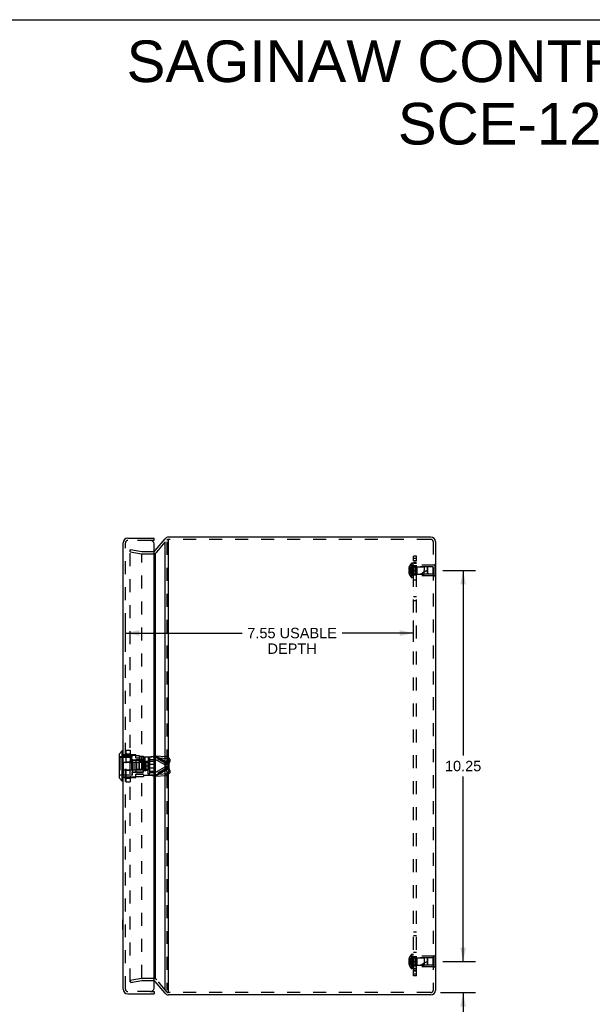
# Model space of a CAD drawing. Header units: inches. Extents: x 0 to 61.8, y 0 to 40.
# Tile 7 of 8: x 30.9 to 45.9, y 14.2 to 40. Entities that reach past the tile are written whole.
import ezdxf

# ---------------------------------------------------------------- set-up
doc = ezdxf.new("R2010")
doc.units = ezdxf.units.IN
doc.header["$LTSCALE"] = 3.4
doc.header["$MEASUREMENT"] = 0
doc.linetypes.add('HIDDEN', pattern=[0.2, 0.1, -0.1])
doc.layers.get('0').update_dxf_attribs({"linetype": 'CONTINUOUS'})
for name, color, linetype in [('DEFAULT_2', 8, 'HIDDEN'), ('DIMENSIONS', 7, 'CONTINUOUS'), ('DOOR_ASSEMBLY', 7, 'CONTINUOUS'), ('SUBPANEL', 7, 'CONTINUOUS')]:
    doc.layers.add(name, color=color, linetype=linetype)
doc.styles.get("Standard").update_dxf_attribs({"font": 'arial.ttf'})
doc.dimstyles.new('DIMSTYLE_1', dxfattribs={"dimtxt": 0.272727, "dimasz": 0.363636, "dimexe": 0.09, "dimexo": 0.07, "dimgap": 0.0375, "dimtad": 0, "dimtih": 1, "dimtoh": 1, "dimzin": 4, "dimdsep": 46, "dimtxsty": 'Standard', "dimblk": '_FILLED', "dimblk1": '_FILLED', "dimblk2": '_FILLED', "dimcen": 0.09, "dimadec": 3, "dimazin": 1, "dimtfac": 1, "dimtdec": 3, "dimtofl": 0, "dimtmove": 0, "dimatfit": 3, "dimldrblk": '_FILLED', "dimfxl": 0, "dimtolj": 1, "dimtzin": 4, "dimarcsym": 0})

# ---------------------------------------------------------------- blocks, each defined once
blk = doc.blocks.new('_FILLED')
at = {"color": 0, "linetype": 'ByBlock'}
blk.add_solid([(0, 0), (-1, 0.2), (-1, -0.2)], dxfattribs=at)
blk = doc.blocks.new('*D6')
at = {"layer": 'DIMENSIONS', "color": 2, "linetype": 'Continuous'}
for p, q in [((42, 25.565), (42.857, 25.565)), ((42.53, 25.565), (42.53, 20.713)), ((42.53, 15.315), (42.53, 20.167)), ((42, 15.315), (42.857, 15.315))]:
    blk.add_line(p, q, dxfattribs=at)
at = {"layer": 'DIMENSIONS', "color": 2, "linetype": 'Continuous', "xscale": 0.3636363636, "yscale": 0.3636363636, "zscale": 0.3636363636}
for p, rotation in [((42.53, 25.565), 90), ((42.53, 15.315), 270)]:
    blk.add_blockref('_FILLED', p, dxfattribs=dict(at, rotation=rotation))
at = {"layer": 'DIMENSIONS', "color": 2, "linetype": 'Continuous', "insert": (42.53, 20.576), "char_height": 0.2727, "width": 0.95302, "attachment_point": 2, "line_spacing_factor": 0.9}
blk.add_mtext('10.25', dxfattribs=at)
blk = doc.blocks.new('*D7')
at = {"layer": 'DIMENSIONS', "color": 2, "linetype": 'Continuous'}
for p, q in [((42.53, 15.315), (42.53, 16.042)), ((42, 15.315), (42.857, 15.315)), ((41.938, 14.5), (42.857, 14.5)), ((42.53, 14.5), (42.53, 13.652)), ((42.53, 13.652), (42.872, 13.652))]:
    blk.add_line(p, q, dxfattribs=at)
at = {"layer": 'DIMENSIONS', "color": 2, "linetype": 'Continuous', "xscale": 0.3636363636, "yscale": 0.3636363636, "zscale": 0.3636363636}
for p, rotation in [((42.53, 15.315), 270), ((42.53, 14.5), 90)]:
    blk.add_blockref('_FILLED', p, dxfattribs=dict(at, rotation=rotation))
at = {"layer": 'DIMENSIONS', "color": 2, "linetype": 'Continuous', "insert": (43.008, 13.788), "char_height": 0.2727, "width": 0.59108, "attachment_point": 1, "line_spacing_factor": 0.9}
blk.add_mtext('.82\\PI.D.', dxfattribs=at)
blk = doc.blocks.new('*D15')
at = {"layer": 'DIMENSIONS', "color": 2, "linetype": 'Continuous'}
for p, q in [((33.679, 23.695), (33.679, 24.252)), ((41.233, 23.695), (41.233, 24.252)), ((33.679, 23.925), (36.74, 23.925)), ((41.233, 23.925), (39.359, 23.925))]:
    blk.add_line(p, q, dxfattribs=at)
at = {"layer": 'DIMENSIONS', "color": 2, "linetype": 'Continuous', "xscale": 0.3636363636, "yscale": 0.3636363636, "zscale": 0.3636363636, "rotation": 180}
blk.add_blockref('_FILLED', (33.679, 23.925), dxfattribs=at)
at = {"layer": 'DIMENSIONS', "color": 2, "linetype": 'Continuous', "xscale": 0.3636363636, "yscale": 0.3636363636, "zscale": 0.3636363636}
blk.add_blockref('_FILLED', (41.233, 23.925), dxfattribs=at)
at = {"layer": 'DIMENSIONS', "color": 2, "linetype": 'Continuous', "insert": (38.049, 24.061), "char_height": 0.27273, "width": 2.34708, "attachment_point": 2, "line_spacing_factor": 0.9}
blk.add_mtext('7.55 USABLE\\PDEPTH', dxfattribs=at)

msp = doc.modelspace()

# ---------------------------------------------------------------- linework, layer by layer
at = {"color": 7, "linetype": 'Continuous'}
for p, q in [((0, 40), (61.818, 40)), ((34.811, 26.378), (34.811, 26.38)), ((41.808, 25.721), (41.804, 25.721)), ((41.808, 25.565), (41.804, 25.565)), ((41.808, 25.721), (41.808, 25.409)), ((41.808, 25.409), (41.804, 25.409)), ((41.808, 15.471), (41.804, 15.471)), ((41.808, 15.315), (41.804, 15.315)), ((41.808, 15.471), (41.808, 15.159)), ((41.808, 15.159), (41.804, 15.159))]:
    msp.add_line(p, q, dxfattribs=at)
at = {"color": 3, "linetype": 'Continuous'}
for p, q in [((34.456, 26.084), (34.719, 26.397)), ((41.684, 26.44), (34.811, 26.44)), ((34.811, 14.502), (34.811, 26.378)), ((34.719, 14.566), (34.719, 26.315)), ((41.804, 26.32), (41.804, 14.56)), ((34.456, 26.001), (34.456, 14.879)), ((34.719, 14.483), (34.456, 14.796)), ((41.684, 14.44), (34.811, 14.44))]:
    msp.add_line(p, q, dxfattribs=at)
for centre, radius, start, end in [((34.811, 26.32), 0.12, 90, 140), ((41.684, 26.32), 0.12, 0, 90), ((34.41, 14.758), 0.06, 40, 71.1885), ((34.811, 14.56), 0.12, 220, 270), ((41.684, 14.56), 0.12, 270, 360)]:
    msp.add_arc(centre, radius, start, end, dxfattribs=at)
at = {"layer": 'DEFAULT_2', "color": 8, "linetype": 'HIDDEN'}
for p, q in [((34.502, 26.045), (34.765, 26.359)), ((34.83, 26.38), (34.811, 26.38)), ((41.657, 26.38), (34.83, 26.38)), ((41.684, 26.38), (41.657, 26.38)), ((33.803, 26.057), (33.814, 26.116)), ((33.803, 14.794), (33.803, 26.086)), ((33.814, 26.116), (34.111, 26.063)), ((34.765, 26.315), (34.765, 14.566)), ((41.744, 26.32), (41.744, 14.56)), ((33.803, 26.057), (34.1, 26.004)), ((34.111, 14.89), (34.111, 25.991)), ((34.121, 26.062), (34.41, 26.062)), ((34.121, 26.002), (34.41, 26.002)), ((41.119, 25.6), (41.104, 25.6)), ((41.119, 25.634), (41.109, 25.634)), ((41.119, 25.581), (41.109, 25.581)), ((41.119, 25.55), (41.109, 25.55)), ((41.12, 25.664), (41.119, 25.665)), ((41.12, 25.664), (41.119, 25.663)), ((41.119, 25.663), (41.119, 25.581)), ((41.12, 25.581), (41.119, 25.581)), ((41.119, 25.581), (41.142, 25.578)), ((41.119, 25.55), (41.142, 25.552)), ((41.119, 25.55), (41.119, 25.467)), ((41.119, 25.55), (41.12, 25.55)), ((41.12, 25.578), (41.12, 25.581)), ((41.12, 25.55), (41.12, 25.552)), ((41.142, 25.552), (41.163, 25.554)), ((41.163, 25.554), (41.184, 25.557)), ((41.172, 25.745), (41.172, 25.385)), ((41.184, 25.557), (41.205, 25.559)), ((41.186, 25.752), (41.186, 25.379)), ((41.233, 25.752), (41.186, 25.752)), ((41.233, 25.379), (41.233, 25.752)), ((41.261, 25.659), (41.261, 25.471)), ((41.261, 25.659), (41.508, 25.659)), ((41.308, 25.425), (41.308, 25.705)), ((41.787, 25.705), (41.308, 25.705)), ((41.318, 25.66), (41.308, 25.67)), ((41.318, 25.66), (41.318, 25.47)), ((41.745, 25.66), (41.318, 25.66)), ((41.508, 25.659), (41.508, 25.565)), ((41.598, 25.65), (41.508, 25.659)), ((41.508, 25.471), (41.508, 25.565)), ((41.598, 25.48), (41.598, 25.65)), ((41.608, 25.639), (41.598, 25.65)), ((41.608, 25.491), (41.608, 25.639)), ((41.745, 25.47), (41.745, 25.66)), ((41.787, 25.721), (41.787, 25.409)), ((41.804, 25.721), (41.787, 25.721)), ((41.804, 25.565), (41.787, 25.565)), ((41.119, 25.53), (41.104, 25.53)), ((41.119, 25.497), (41.109, 25.497)), ((41.119, 25.467), (41.12, 25.466)), ((41.12, 25.466), (41.119, 25.466)), ((41.233, 25.379), (41.186, 25.379)), ((41.261, 25.471), (41.508, 25.471)), ((41.318, 25.47), (41.308, 25.46)), ((41.787, 25.425), (41.308, 25.425)), ((41.745, 25.47), (41.318, 25.47)), ((41.598, 25.48), (41.508, 25.471)), ((41.608, 25.491), (41.598, 25.48)), ((41.804, 25.409), (41.787, 25.409)), ((41.172, 15.495), (41.172, 15.135)), ((41.233, 15.502), (41.186, 15.502)), ((41.186, 15.502), (41.186, 15.129)), ((41.233, 15.129), (41.233, 15.502)), ((41.119, 15.35), (41.104, 15.35)), ((41.119, 15.28), (41.104, 15.28)), ((41.119, 15.384), (41.109, 15.384)), ((41.119, 15.331), (41.109, 15.331)), ((41.119, 15.3), (41.109, 15.3)), ((41.119, 15.247), (41.109, 15.247)), ((41.12, 15.414), (41.119, 15.415)), ((41.12, 15.414), (41.119, 15.413)), ((41.119, 15.413), (41.119, 15.331)), ((41.12, 15.331), (41.119, 15.331)), ((41.119, 15.331), (41.142, 15.328)), ((41.119, 15.3), (41.142, 15.302)), ((41.119, 15.3), (41.12, 15.3)), ((41.119, 15.3), (41.119, 15.217)), ((41.12, 15.331), (41.12, 15.328)), ((41.12, 15.302), (41.12, 15.3)), ((41.142, 15.302), (41.163, 15.304)), ((41.163, 15.304), (41.184, 15.307)), ((41.184, 15.307), (41.205, 15.309)), ((41.261, 15.409), (41.508, 15.409)), ((41.261, 15.409), (41.261, 15.221)), ((41.787, 15.455), (41.308, 15.455)), ((41.308, 15.175), (41.308, 15.455)), ((41.318, 15.41), (41.308, 15.42)), ((41.745, 15.41), (41.318, 15.41)), ((41.318, 15.41), (41.318, 15.22)), ((41.598, 15.4), (41.508, 15.409)), ((41.508, 15.409), (41.508, 15.221)), ((41.598, 15.23), (41.508, 15.221)), ((41.608, 15.389), (41.598, 15.4)), ((41.598, 15.23), (41.598, 15.4)), ((41.608, 15.241), (41.598, 15.23)), ((41.608, 15.241), (41.608, 15.389)), ((41.745, 15.22), (41.745, 15.41)), ((41.804, 15.471), (41.787, 15.471)), ((41.787, 15.471), (41.787, 15.159)), ((41.804, 15.315), (41.787, 15.315)), ((41.119, 15.217), (41.12, 15.216)), ((41.12, 15.216), (41.119, 15.216)), ((41.233, 15.129), (41.186, 15.129)), ((41.261, 15.221), (41.508, 15.221)), ((41.318, 15.22), (41.308, 15.21)), ((41.787, 15.175), (41.308, 15.175)), ((41.745, 15.22), (41.318, 15.22)), ((41.804, 15.159), (41.787, 15.159)), ((33.803, 14.824), (34.1, 14.876)), ((33.803, 14.824), (33.814, 14.765)), ((33.814, 14.765), (34.111, 14.817)), ((34.121, 14.878), (34.41, 14.878)), ((34.121, 14.818), (34.41, 14.818)), ((34.765, 14.522), (34.502, 14.835)), ((34.83, 14.5), (34.811, 14.5)), ((41.657, 14.5), (34.83, 14.5)), ((41.684, 14.5), (41.657, 14.5))]:
    msp.add_line(p, q, dxfattribs=at)
for points in [[(33.803, 26.086), (33.804, 26.087), (33.804, 26.088), (33.804, 26.088), (33.804, 26.089), (33.804, 26.09), (33.805, 26.09), (33.805, 26.091), (33.805, 26.091), (33.806, 26.092), (33.806, 26.092), (33.807, 26.093), (33.807, 26.093), (33.808, 26.093), (33.809, 26.094), (33.809, 26.094), (33.81, 26.094), (33.811, 26.094), (33.811, 26.094)], [(33.811, 26.094), (33.812, 26.094), (33.813, 26.094)], [(41.109, 25.634), (41.108, 25.629), (41.108, 25.625), (41.107, 25.621), (41.106, 25.617), (41.106, 25.613), (41.105, 25.608), (41.105, 25.604), (41.104, 25.6)], [(41.104, 25.6), (41.105, 25.598), (41.105, 25.595), (41.106, 25.593), (41.106, 25.591), (41.107, 25.588), (41.108, 25.586), (41.108, 25.583), (41.109, 25.581)], [(41.109, 25.55), (41.108, 25.547), (41.108, 25.544), (41.107, 25.542), (41.106, 25.54), (41.106, 25.537), (41.105, 25.535), (41.105, 25.533), (41.104, 25.53)], [(41.119, 25.634), (41.142, 25.624), (41.163, 25.614), (41.184, 25.603), (41.204, 25.591), (41.224, 25.578), (41.243, 25.565)], [(41.119, 25.6), (41.142, 25.595), (41.163, 25.59), (41.184, 25.584), (41.204, 25.578), (41.224, 25.572), (41.243, 25.565)], [(41.12, 25.581), (41.12, 25.578), (41.12, 25.575), (41.12, 25.573), (41.119, 25.57), (41.119, 25.568), (41.119, 25.565)], [(41.119, 25.57), (41.12, 25.573), (41.12, 25.575)], [(41.119, 25.497), (41.142, 25.506), (41.163, 25.516), (41.184, 25.527), (41.204, 25.539), (41.224, 25.552), (41.243, 25.565)], [(41.119, 25.565), (41.119, 25.563), (41.119, 25.56), (41.12, 25.557), (41.12, 25.555), (41.12, 25.552), (41.12, 25.55)], [(41.119, 25.53), (41.142, 25.535), (41.163, 25.54), (41.184, 25.546), (41.204, 25.552), (41.224, 25.558), (41.243, 25.565)], [(41.12, 25.555), (41.12, 25.557), (41.119, 25.56)], [(41.12, 25.664), (41.142, 25.651), (41.163, 25.636), (41.184, 25.62), (41.205, 25.603), (41.224, 25.584), (41.243, 25.565)], [(41.12, 25.466), (41.142, 25.48), (41.163, 25.494), (41.184, 25.51), (41.205, 25.527), (41.224, 25.546), (41.243, 25.565)], [(41.142, 25.578), (41.163, 25.576), (41.184, 25.574), (41.205, 25.571), (41.224, 25.568), (41.243, 25.565)], [(41.163, 25.576), (41.184, 25.574), (41.204, 25.571), (41.224, 25.568), (41.243, 25.565)], [(41.204, 25.559), (41.224, 25.562), (41.243, 25.565)], [(41.205, 25.559), (41.224, 25.562), (41.243, 25.565)], [(41.104, 25.53), (41.105, 25.526), (41.105, 25.522), (41.106, 25.518), (41.106, 25.513), (41.107, 25.509), (41.108, 25.505), (41.108, 25.501), (41.109, 25.497)], [(41.109, 15.384), (41.108, 15.379), (41.108, 15.375), (41.107, 15.371), (41.106, 15.367), (41.106, 15.363), (41.105, 15.358), (41.105, 15.354), (41.104, 15.35)], [(41.104, 15.35), (41.105, 15.348), (41.105, 15.345), (41.106, 15.343), (41.106, 15.341), (41.107, 15.338), (41.108, 15.336), (41.108, 15.333), (41.109, 15.331)], [(41.109, 15.3), (41.108, 15.297), (41.108, 15.294), (41.107, 15.292), (41.106, 15.29), (41.106, 15.287), (41.105, 15.285), (41.105, 15.283), (41.104, 15.28)], [(41.104, 15.28), (41.105, 15.276), (41.105, 15.272), (41.106, 15.268), (41.106, 15.263), (41.107, 15.259), (41.108, 15.255), (41.108, 15.251), (41.109, 15.247)], [(41.119, 15.384), (41.142, 15.374), (41.163, 15.364), (41.184, 15.353), (41.204, 15.341), (41.224, 15.328), (41.243, 15.315)], [(41.119, 15.35), (41.142, 15.345), (41.163, 15.34), (41.184, 15.334), (41.204, 15.328), (41.224, 15.322), (41.243, 15.315)], [(41.119, 15.315), (41.119, 15.318), (41.119, 15.32), (41.12, 15.323), (41.12, 15.325), (41.12, 15.328), (41.12, 15.331)], [(41.12, 15.325), (41.12, 15.323), (41.119, 15.32)], [(41.119, 15.28), (41.142, 15.285), (41.163, 15.29), (41.184, 15.296), (41.204, 15.302), (41.224, 15.308), (41.243, 15.315)], [(41.12, 15.3), (41.12, 15.302), (41.12, 15.305), (41.12, 15.307), (41.119, 15.31), (41.119, 15.313), (41.119, 15.315)], [(41.119, 15.247), (41.142, 15.256), (41.163, 15.266), (41.184, 15.277), (41.204, 15.289), (41.224, 15.302), (41.243, 15.315)], [(41.119, 15.31), (41.12, 15.307), (41.12, 15.305)], [(41.12, 15.414), (41.142, 15.401), (41.163, 15.386), (41.184, 15.37), (41.205, 15.353), (41.224, 15.334), (41.243, 15.315)], [(41.12, 15.216), (41.142, 15.23), (41.163, 15.244), (41.184, 15.26), (41.205, 15.277), (41.224, 15.296), (41.243, 15.315)], [(41.142, 15.328), (41.163, 15.326), (41.184, 15.324), (41.205, 15.321), (41.224, 15.318), (41.243, 15.315)], [(41.163, 15.326), (41.184, 15.324), (41.204, 15.321), (41.224, 15.318), (41.243, 15.315)], [(41.204, 15.309), (41.224, 15.312), (41.243, 15.315)], [(41.205, 15.309), (41.224, 15.312), (41.243, 15.315)], [(33.803, 14.794), (33.804, 14.793), (33.804, 14.793), (33.804, 14.792), (33.804, 14.791), (33.804, 14.791), (33.805, 14.79)], [(33.811, 14.786), (33.811, 14.786), (33.81, 14.786), (33.809, 14.786), (33.809, 14.786), (33.808, 14.787), (33.807, 14.787), (33.807, 14.787), (33.806, 14.788), (33.806, 14.788), (33.805, 14.789), (33.805, 14.789), (33.805, 14.79)], [(33.813, 14.786), (33.812, 14.786), (33.811, 14.786)]]:
    msp.add_lwpolyline(points, dxfattribs=at)
for centre, radius, start, end in [((34.811, 26.32), 0.06, 90, 140), ((41.684, 26.32), 0.06, 0, 90), ((34.41, 26.122), 0.06, 270.6789, 320), ((34.121, 26.122), 0.12, 260, 270), ((34.121, 26.122), 0.06, 260, 270), ((34.41, 26.122), 0.12, 270, 320), ((41.362, 25.565), 0.261, 157.9106, 164.8059), ((41.362, 25.565), 0.262, 136.4862, 157.6387), ((41.186, 25.732), 0.02, 90, 136.4862), ((41.261, 25.687), 0.0282, 180, 270), ((41.778, 25.02), 0.571, 107.3354, 127.8138), ((41.362, 25.565), 0.261, 195.1941, 202.0894), ((41.362, 25.565), 0.262, 202.3613, 223.5138), ((41.186, 25.399), 0.02, 223.5138, 270), ((41.261, 25.443), 0.0282, 90, 180), ((41.362, 15.315), 0.262, 136.4862, 157.6387), ((41.186, 15.482), 0.02, 90, 136.4862), ((41.362, 15.315), 0.261, 157.9106, 164.8059), ((41.362, 15.315), 0.261, 195.1941, 202.0894), ((41.261, 15.437), 0.0282, 180, 270), ((41.778, 14.77), 0.571, 107.3354, 127.8138), ((41.362, 15.315), 0.262, 202.3613, 223.5138), ((41.186, 15.149), 0.02, 223.5138, 270), ((41.261, 15.193), 0.0282, 90, 180), ((34.121, 14.758), 0.12, 90, 100), ((34.121, 14.758), 0.06, 90, 100), ((34.41, 14.758), 0.12, 40, 90), ((34.41, 14.758), 0.06, 71.1885, 90), ((34.811, 14.56), 0.06, 220, 270), ((41.684, 14.56), 0.06, 270, 360)]:
    msp.add_arc(centre, radius, start, end, dxfattribs=at)
at = {"layer": 'DOOR_ASSEMBLY', "color": 3, "linetype": 'Continuous'}
for p, q in [((33.739, 26.41), (34.429, 26.41)), ((33.619, 14.59), (33.619, 26.29)), ((34.429, 14.62), (34.429, 26.26)), ((33.739, 14.47), (34.429, 14.47))]:
    msp.add_line(p, q, dxfattribs=at)
at = {"layer": 'DOOR_ASSEMBLY', "color": 8, "linetype": 'HIDDEN'}
for p, q in [((34.339, 26.35), (33.739, 26.35)), ((33.679, 14.59), (33.679, 26.29)), ((33.867, 20.678), (33.512, 20.678)), ((33.534, 20.668), (33.534, 20.212)), ((33.534, 20.668), (33.629, 20.668)), ((33.619, 20.742), (33.955, 20.742)), ((33.619, 20.725), (33.955, 20.725)), ((33.629, 20.21), (33.629, 20.67)), ((33.629, 20.67), (33.841, 20.67)), ((33.694, 20.854), (33.694, 20.026)), ((33.697, 20.023), (33.697, 20.857)), ((33.697, 20.857), (33.801, 20.857)), ((33.697, 20.857), (33.801, 20.857)), ((33.697, 20.856), (33.801, 20.856)), ((33.697, 20.755), (33.801, 20.755)), ((33.697, 20.74), (33.801, 20.74)), ((33.697, 20.738), (33.801, 20.738)), ((33.801, 20.857), (33.801, 20.023)), ((33.803, 20.854), (33.803, 20.026)), ((33.841, 20.67), (33.841, 20.21)), ((33.867, 20.203), (33.867, 20.678)), ((33.955, 20.655), (33.955, 20.742)), ((33.955, 20.714), (34.036, 20.714)), ((33.955, 20.655), (34.155, 20.655)), ((34.036, 20.714), (34.036, 20.34)), ((34.036, 20.695), (34.155, 20.695)), ((34.155, 20.676), (34.155, 20.695)), ((34.155, 20.676), (34.155, 20.204)), ((34.155, 20.676), (34.349, 20.676)), ((34.19, 20.676), (34.19, 20.204)), ((34.273, 20.676), (34.273, 20.204)), ((34.275, 20.225), (34.275, 20.655)), ((34.312, 20.655), (34.275, 20.655)), ((34.281, 20.676), (34.281, 20.204)), ((34.312, 20.655), (34.312, 20.225)), ((34.321, 20.645), (34.312, 20.655)), ((34.321, 20.235), (34.321, 20.645)), ((34.727, 20.462), (34.349, 20.676)), ((34.44, 20.676), (34.349, 20.676)), ((34.818, 20.462), (34.44, 20.676)), ((34.538, 20.653), (34.47, 20.705)), ((34.75, 20.547), (34.47, 20.705)), ((34.47, 20.705), (34.74, 20.692)), ((34.818, 20.495), (34.538, 20.653)), ((34.538, 20.653), (34.808, 20.64)), ((34.808, 20.64), (34.74, 20.692)), ((34.831, 20.632), (34.763, 20.684)), ((33.619, 20.541), (33.955, 20.541)), ((33.697, 20.549), (33.801, 20.549)), ((33.697, 20.546), (33.801, 20.546)), ((33.841, 20.615), (33.857, 20.615)), ((33.857, 20.615), (33.857, 20.265)), ((33.857, 20.595), (34.147, 20.595)), ((33.867, 20.603), (34.036, 20.603)), ((33.904, 20.54), (33.904, 20.34)), ((33.904, 20.54), (34.212, 20.54)), ((33.955, 20.611), (33.955, 20.27)), ((33.955, 20.611), (34.155, 20.611)), ((33.975, 20.345), (33.975, 20.535)), ((34.275, 20.535), (33.975, 20.535)), ((34.036, 20.568), (34.155, 20.568)), ((34.037, 20.33), (34.037, 20.55)), ((34.037, 20.55), (34.155, 20.55)), ((34.147, 20.595), (34.147, 20.557)), ((34.147, 20.557), (34.212, 20.557)), ((34.147, 20.33), (34.147, 20.55)), ((34.147, 20.542), (34.212, 20.542)), ((34.273, 20.56), (34.155, 20.56)), ((34.273, 20.44), (34.155, 20.44)), ((34.273, 20.44), (34.155, 20.44)), ((34.273, 20.44), (34.155, 20.44)), ((34.212, 20.557), (34.212, 20.323)), ((34.321, 20.612), (34.451, 20.612)), ((34.321, 20.571), (34.451, 20.571)), ((34.321, 20.484), (34.451, 20.484)), ((34.321, 20.396), (34.451, 20.396)), ((34.727, 20.418), (34.349, 20.204)), ((34.818, 20.418), (34.44, 20.204)), ((34.448, 20.559), (34.448, 20.321)), ((34.448, 20.559), (34.449, 20.559)), ((34.449, 20.567), (34.449, 20.313)), ((34.449, 20.567), (34.45, 20.567)), ((34.45, 20.574), (34.45, 20.306)), ((34.45, 20.574), (34.451, 20.574)), ((34.451, 20.612), (34.451, 20.269)), ((34.451, 20.581), (34.457, 20.581)), ((34.457, 20.299), (34.457, 20.581)), ((34.461, 20.601), (34.461, 20.28)), ((34.727, 20.462), (34.727, 20.418)), ((34.818, 20.462), (34.727, 20.462)), ((34.818, 20.418), (34.727, 20.418)), ((34.775, 20.618), (34.75, 20.547)), ((34.818, 20.495), (34.75, 20.547)), ((34.843, 20.567), (34.775, 20.618)), ((34.843, 20.567), (34.818, 20.495)), ((34.818, 20.462), (34.818, 20.418)), ((33.867, 20.203), (33.512, 20.203)), ((33.534, 20.212), (33.629, 20.212)), ((33.619, 20.34), (33.955, 20.34)), ((33.619, 20.156), (33.955, 20.156)), ((33.619, 20.138), (33.955, 20.138)), ((33.629, 20.21), (33.841, 20.21)), ((33.697, 20.334), (33.801, 20.334)), ((33.697, 20.331), (33.801, 20.331)), ((33.697, 20.142), (33.801, 20.142)), ((33.697, 20.14), (33.801, 20.14)), ((33.841, 20.265), (33.857, 20.265)), ((33.857, 20.285), (34.147, 20.285)), ((33.867, 20.277), (34.155, 20.277)), ((33.904, 20.34), (34.212, 20.34)), ((33.955, 20.27), (34.155, 20.27)), ((33.955, 20.138), (33.955, 20.226)), ((33.955, 20.226), (34.155, 20.226)), ((33.955, 20.166), (34.155, 20.166)), ((34.275, 20.345), (33.975, 20.345)), ((34.036, 20.34), (34.155, 20.34)), ((34.155, 20.33), (34.037, 20.33)), ((34.147, 20.338), (34.212, 20.338)), ((34.147, 20.323), (34.147, 20.285)), ((34.147, 20.323), (34.212, 20.323)), ((34.273, 20.32), (34.155, 20.32)), ((34.155, 20.204), (34.155, 20.166)), ((34.155, 20.204), (34.349, 20.204)), ((34.312, 20.225), (34.275, 20.225)), ((34.321, 20.235), (34.312, 20.225)), ((34.321, 20.309), (34.451, 20.309)), ((34.321, 20.269), (34.451, 20.269)), ((34.44, 20.204), (34.349, 20.204)), ((34.448, 20.321), (34.449, 20.321)), ((34.449, 20.313), (34.45, 20.313)), ((34.45, 20.306), (34.451, 20.306)), ((34.451, 20.299), (34.457, 20.299)), ((34.457, 20.354), (34.457, 20.347)), ((34.463, 20.209), (34.488, 20.215)), ((34.75, 20.333), (34.47, 20.175)), ((34.538, 20.227), (34.47, 20.175)), ((34.47, 20.175), (34.74, 20.188)), ((34.818, 20.385), (34.538, 20.227)), ((34.538, 20.227), (34.808, 20.24)), ((34.808, 20.24), (34.74, 20.188)), ((34.818, 20.385), (34.75, 20.333)), ((34.75, 20.333), (34.775, 20.262)), ((34.831, 20.248), (34.763, 20.196)), ((34.843, 20.314), (34.775, 20.262)), ((34.818, 20.385), (34.843, 20.314)), ((33.697, 20.125), (33.801, 20.125)), ((33.697, 20.024), (33.801, 20.024)), ((33.697, 20.024), (33.801, 20.024)), ((33.697, 20.023), (33.801, 20.023)), ((34.339, 14.53), (33.739, 14.53))]:
    msp.add_line(p, q, dxfattribs=at)
at = {"layer": 'DOOR_ASSEMBLY', "color": 7, "linetype": 'Continuous'}
for p, q in [((34.429, 26.35), (34.339, 26.35)), ((34.429, 26.35), (34.429, 26.41)), ((33.512, 20.746), (33.512, 20.134)), ((33.597, 20.834), (33.514, 20.751)), ((33.514, 20.751), (33.514, 20.129)), ((33.597, 20.046), (33.597, 20.834)), ((33.616, 20.834), (33.597, 20.834)), ((33.616, 20.834), (33.616, 20.046)), ((33.597, 20.046), (33.514, 20.129)), ((33.616, 20.046), (33.597, 20.046)), ((33.615, 16.152), (33.615, 16.408)), ((33.615, 16.408), (33.619, 16.408)), ((33.615, 16.152), (33.619, 16.152)), ((34.339, 14.53), (34.429, 14.53)), ((34.429, 14.53), (34.429, 14.47))]:
    msp.add_line(p, q, dxfattribs=at)
at = {"layer": 'DOOR_ASSEMBLY', "color": 8, "linetype": 'HIDDEN'}
for points in [[(33.534, 20.668), (33.531, 20.668), (33.528, 20.667), (33.526, 20.667), (33.523, 20.665), (33.521, 20.664), (33.519, 20.662), (33.517, 20.66), (33.515, 20.657), (33.514, 20.655), (33.513, 20.652), (33.512, 20.649), (33.512, 20.646)], [(33.694, 20.854), (33.694, 20.855), (33.694, 20.855), (33.695, 20.856), (33.695, 20.856), (33.696, 20.856), (33.696, 20.857), (33.697, 20.857), (33.697, 20.857)], [(33.694, 20.855), (33.694, 20.855), (33.695, 20.856), (33.695, 20.856), (33.695, 20.856), (33.696, 20.856), (33.696, 20.857), (33.697, 20.857)], [(33.694, 20.854), (33.694, 20.854), (33.694, 20.855), (33.695, 20.855), (33.695, 20.855), (33.695, 20.856), (33.696, 20.856), (33.696, 20.856), (33.697, 20.856)], [(33.694, 20.738), (33.694, 20.738), (33.694, 20.739), (33.695, 20.739), (33.695, 20.74), (33.695, 20.74), (33.696, 20.74), (33.696, 20.74), (33.697, 20.74)], [(33.694, 20.738), (33.694, 20.738), (33.694, 20.738), (33.695, 20.738), (33.695, 20.738), (33.695, 20.738), (33.696, 20.738), (33.696, 20.738), (33.697, 20.738)], [(33.803, 20.855), (33.803, 20.855), (33.803, 20.856), (33.803, 20.856), (33.802, 20.856), (33.802, 20.856), (33.801, 20.857), (33.801, 20.857)], [(33.801, 20.857), (33.801, 20.857), (33.802, 20.857), (33.802, 20.856), (33.803, 20.856), (33.803, 20.856), (33.803, 20.855), (33.803, 20.855), (33.803, 20.854)], [(33.803, 20.854), (33.803, 20.854), (33.803, 20.855), (33.803, 20.855), (33.803, 20.855), (33.802, 20.856), (33.802, 20.856), (33.801, 20.856), (33.801, 20.856)], [(33.803, 20.738), (33.803, 20.738), (33.803, 20.739), (33.803, 20.739), (33.803, 20.74), (33.802, 20.74), (33.802, 20.74), (33.801, 20.74), (33.801, 20.74)], [(33.803, 20.738), (33.803, 20.738), (33.803, 20.738), (33.803, 20.738), (33.803, 20.738), (33.802, 20.738), (33.802, 20.738), (33.801, 20.738), (33.801, 20.738)], [(34.349, 20.676), (34.357, 20.679), (34.365, 20.681), (34.373, 20.683), (34.381, 20.685), (34.389, 20.688), (34.398, 20.69), (34.406, 20.692), (34.415, 20.694), (34.424, 20.696), (34.433, 20.698), (34.442, 20.7), (34.451, 20.702), (34.461, 20.703), (34.47, 20.705)], [(34.403, 20.676), (34.409, 20.676), (34.415, 20.676), (34.421, 20.676), (34.427, 20.675), (34.433, 20.675), (34.439, 20.674), (34.445, 20.674), (34.451, 20.673), (34.457, 20.672), (34.463, 20.671), (34.469, 20.67), (34.474, 20.668)], [(34.44, 20.676), (34.452, 20.674), (34.463, 20.671), (34.474, 20.668)], [(34.474, 20.668), (34.488, 20.665), (34.5, 20.662), (34.513, 20.659), (34.525, 20.656), (34.538, 20.653)], [(34.763, 20.684), (34.763, 20.684), (34.761, 20.685), (34.76, 20.686), (34.759, 20.687), (34.757, 20.687), (34.755, 20.688), (34.754, 20.689), (34.752, 20.69), (34.751, 20.69), (34.749, 20.691), (34.747, 20.691), (34.745, 20.691), (34.743, 20.692), (34.742, 20.692), (34.74, 20.692)], [(34.775, 20.618), (34.776, 20.62), (34.776, 20.623), (34.777, 20.625), (34.777, 20.627), (34.778, 20.629), (34.778, 20.632), (34.779, 20.634), (34.779, 20.636), (34.779, 20.638), (34.779, 20.64), (34.78, 20.642), (34.78, 20.644), (34.78, 20.647), (34.78, 20.649), (34.779, 20.651), (34.779, 20.653), (34.779, 20.655), (34.779, 20.657), (34.778, 20.658), (34.778, 20.66), (34.777, 20.662), (34.777, 20.664), (34.776, 20.666), (34.775, 20.667), (34.775, 20.669), (34.774, 20.671), (34.773, 20.672), (34.772, 20.674), (34.771, 20.675), (34.77, 20.677), (34.769, 20.678), (34.768, 20.679), (34.767, 20.681), (34.765, 20.682), (34.764, 20.683), (34.763, 20.684)], [(33.694, 20.547), (33.694, 20.547), (33.694, 20.548), (33.695, 20.548), (33.695, 20.548), (33.695, 20.549), (33.696, 20.549), (33.696, 20.549), (33.697, 20.549)], [(33.694, 20.547), (33.694, 20.547), (33.694, 20.547), (33.695, 20.547), (33.695, 20.546), (33.695, 20.546), (33.696, 20.546), (33.696, 20.546), (33.697, 20.546)], [(33.803, 20.547), (33.803, 20.547), (33.803, 20.548), (33.803, 20.548), (33.803, 20.548), (33.802, 20.549), (33.802, 20.549), (33.801, 20.549), (33.801, 20.549)], [(33.803, 20.547), (33.803, 20.547), (33.803, 20.547), (33.803, 20.547), (33.803, 20.546), (33.802, 20.546), (33.802, 20.546), (33.801, 20.546), (33.801, 20.546)], [(34.461, 20.601), (34.461, 20.602), (34.461, 20.603), (34.461, 20.605), (34.46, 20.606), (34.46, 20.607), (34.459, 20.608), (34.458, 20.609), (34.457, 20.61), (34.456, 20.611), (34.454, 20.611), (34.453, 20.611), (34.451, 20.612)], [(34.461, 20.563), (34.461, 20.564), (34.461, 20.565), (34.461, 20.566), (34.46, 20.567), (34.46, 20.568), (34.459, 20.569), (34.458, 20.569), (34.457, 20.57), (34.456, 20.571), (34.454, 20.571), (34.453, 20.571), (34.451, 20.571)], [(34.461, 20.481), (34.461, 20.482), (34.461, 20.482), (34.461, 20.482), (34.46, 20.483), (34.46, 20.483), (34.459, 20.483), (34.458, 20.484), (34.457, 20.484), (34.456, 20.484), (34.454, 20.484), (34.453, 20.484), (34.451, 20.484)], [(34.461, 20.399), (34.461, 20.399), (34.461, 20.398), (34.461, 20.398), (34.46, 20.398), (34.46, 20.397), (34.459, 20.397), (34.458, 20.397), (34.457, 20.396), (34.456, 20.396), (34.454, 20.396), (34.453, 20.396), (34.451, 20.396)], [(34.461, 20.56), (34.461, 20.559), (34.461, 20.559), (34.461, 20.558), (34.46, 20.558), (34.46, 20.557), (34.459, 20.557), (34.458, 20.557), (34.457, 20.557)], [(34.457, 20.548), (34.457, 20.551), (34.457, 20.553), (34.457, 20.554), (34.457, 20.556), (34.457, 20.557)], [(34.457, 20.531), (34.457, 20.533), (34.457, 20.535), (34.457, 20.537), (34.457, 20.54), (34.457, 20.542), (34.457, 20.544), (34.457, 20.546), (34.457, 20.548)], [(34.457, 20.519), (34.457, 20.521), (34.457, 20.523), (34.457, 20.525), (34.457, 20.527), (34.457, 20.531)], [(34.461, 20.522), (34.461, 20.521), (34.461, 20.521), (34.461, 20.52), (34.46, 20.52), (34.46, 20.52), (34.459, 20.52), (34.458, 20.519), (34.457, 20.519)], [(34.461, 20.534), (34.461, 20.537), (34.461, 20.539), (34.46, 20.541), (34.46, 20.544), (34.46, 20.546), (34.461, 20.548), (34.461, 20.55), (34.461, 20.552), (34.461, 20.554), (34.461, 20.555), (34.461, 20.557), (34.461, 20.558), (34.461, 20.559), (34.461, 20.56)], [(34.461, 20.522), (34.461, 20.527), (34.461, 20.534), (34.461, 20.541), (34.461, 20.548), (34.461, 20.554), (34.461, 20.56)], [(34.461, 20.522), (34.461, 20.524), (34.461, 20.526), (34.461, 20.528), (34.461, 20.53), (34.461, 20.534)], [(34.75, 20.547), (34.748, 20.543), (34.746, 20.539), (34.745, 20.535), (34.743, 20.531), (34.742, 20.527), (34.74, 20.522), (34.739, 20.518), (34.738, 20.514), (34.736, 20.51), (34.735, 20.506), (34.734, 20.501), (34.733, 20.497), (34.732, 20.493), (34.731, 20.488), (34.73, 20.484), (34.73, 20.48), (34.729, 20.475), (34.728, 20.471), (34.728, 20.467), (34.727, 20.462)], [(34.727, 20.418), (34.728, 20.413), (34.728, 20.408), (34.729, 20.403), (34.73, 20.399), (34.731, 20.394), (34.732, 20.389), (34.733, 20.384), (34.734, 20.379), (34.735, 20.375), (34.736, 20.37), (34.738, 20.365), (34.739, 20.36), (34.741, 20.356), (34.743, 20.351), (34.744, 20.347), (34.746, 20.342), (34.748, 20.338), (34.75, 20.333)], [(34.808, 20.64), (34.81, 20.64), (34.811, 20.64), (34.813, 20.64), (34.815, 20.639), (34.817, 20.639), (34.818, 20.638), (34.82, 20.638), (34.822, 20.637), (34.823, 20.637), (34.825, 20.636), (34.826, 20.635), (34.828, 20.634), (34.829, 20.633), (34.831, 20.632)], [(34.818, 20.495), (34.817, 20.493), (34.817, 20.491), (34.817, 20.488), (34.817, 20.486), (34.817, 20.484), (34.817, 20.481), (34.817, 20.479), (34.817, 20.477), (34.817, 20.474), (34.817, 20.472), (34.817, 20.469), (34.817, 20.467), (34.818, 20.465), (34.818, 20.462)], [(34.818, 20.418), (34.818, 20.416), (34.817, 20.413), (34.817, 20.411), (34.817, 20.408), (34.817, 20.406), (34.817, 20.404), (34.817, 20.401), (34.817, 20.399), (34.817, 20.396), (34.817, 20.394), (34.817, 20.392), (34.817, 20.39), (34.817, 20.387), (34.818, 20.385)], [(34.831, 20.632), (34.832, 20.631), (34.833, 20.63), (34.835, 20.629), (34.836, 20.628), (34.837, 20.626), (34.838, 20.625), (34.839, 20.624), (34.84, 20.622), (34.841, 20.621), (34.842, 20.619), (34.843, 20.617), (34.843, 20.616), (34.844, 20.614), (34.845, 20.612), (34.845, 20.61), (34.846, 20.609), (34.846, 20.607), (34.847, 20.605), (34.847, 20.603), (34.847, 20.601), (34.847, 20.599), (34.847, 20.597), (34.847, 20.595), (34.847, 20.593), (34.847, 20.591), (34.847, 20.589), (34.847, 20.586), (34.847, 20.584), (34.847, 20.582), (34.846, 20.58), (34.846, 20.578), (34.845, 20.575), (34.845, 20.573), (34.844, 20.571), (34.843, 20.569), (34.843, 20.567)], [(33.512, 20.234), (33.512, 20.231), (33.513, 20.228), (33.514, 20.226), (33.515, 20.223), (33.517, 20.221)], [(33.534, 20.212), (33.531, 20.212), (33.528, 20.213), (33.526, 20.214), (33.523, 20.215), (33.521, 20.217), (33.519, 20.218), (33.517, 20.221)], [(33.694, 20.333), (33.694, 20.333), (33.694, 20.334), (33.695, 20.334), (33.695, 20.334), (33.695, 20.334), (33.696, 20.334), (33.696, 20.334), (33.697, 20.334)], [(33.694, 20.333), (33.694, 20.333), (33.694, 20.332), (33.695, 20.332), (33.695, 20.332), (33.695, 20.332), (33.696, 20.331), (33.696, 20.331), (33.697, 20.331)], [(33.694, 20.143), (33.694, 20.142), (33.694, 20.141), (33.695, 20.141), (33.695, 20.141), (33.695, 20.14), (33.696, 20.14), (33.696, 20.14), (33.697, 20.14)], [(33.694, 20.143), (33.694, 20.142), (33.694, 20.142), (33.695, 20.142), (33.695, 20.142), (33.695, 20.142), (33.696, 20.142), (33.696, 20.142), (33.697, 20.142)], [(33.803, 20.333), (33.803, 20.333), (33.803, 20.334), (33.803, 20.334), (33.803, 20.334), (33.802, 20.334), (33.802, 20.334), (33.801, 20.334), (33.801, 20.334)], [(33.803, 20.333), (33.803, 20.333), (33.803, 20.332), (33.803, 20.332), (33.803, 20.332), (33.802, 20.332), (33.802, 20.331), (33.801, 20.331), (33.801, 20.331)], [(33.803, 20.143), (33.803, 20.142), (33.803, 20.141), (33.803, 20.141), (33.803, 20.141), (33.802, 20.14), (33.802, 20.14), (33.801, 20.14), (33.801, 20.14)], [(33.803, 20.143), (33.803, 20.142), (33.803, 20.142), (33.803, 20.142), (33.803, 20.142), (33.802, 20.142), (33.802, 20.142), (33.801, 20.142), (33.801, 20.142)], [(34.349, 20.204), (34.357, 20.202), (34.365, 20.199), (34.373, 20.197), (34.381, 20.195), (34.389, 20.193), (34.398, 20.19), (34.406, 20.188), (34.415, 20.186), (34.424, 20.184), (34.433, 20.182), (34.442, 20.18), (34.451, 20.179), (34.461, 20.177), (34.47, 20.175)], [(34.474, 20.212), (34.469, 20.211), (34.463, 20.209), (34.457, 20.208), (34.451, 20.207), (34.445, 20.207), (34.439, 20.206), (34.433, 20.205), (34.427, 20.205), (34.421, 20.204), (34.415, 20.204), (34.409, 20.204), (34.403, 20.204)], [(34.44, 20.204), (34.452, 20.207), (34.463, 20.209)], [(34.461, 20.317), (34.461, 20.316), (34.461, 20.315), (34.461, 20.314), (34.46, 20.313), (34.46, 20.312), (34.459, 20.312), (34.458, 20.311), (34.457, 20.31), (34.456, 20.31), (34.454, 20.309), (34.453, 20.309), (34.451, 20.309)], [(34.461, 20.28), (34.461, 20.278), (34.461, 20.277), (34.461, 20.276), (34.46, 20.274), (34.46, 20.273), (34.459, 20.272), (34.458, 20.271), (34.457, 20.27), (34.456, 20.27), (34.454, 20.269), (34.453, 20.269), (34.451, 20.269)], [(34.457, 20.361), (34.457, 20.359), (34.457, 20.357), (34.457, 20.355), (34.457, 20.354)], [(34.461, 20.359), (34.461, 20.359), (34.461, 20.359), (34.461, 20.36), (34.46, 20.36), (34.46, 20.36), (34.459, 20.361), (34.458, 20.361), (34.457, 20.361)], [(34.457, 20.347), (34.457, 20.345), (34.457, 20.343), (34.457, 20.34), (34.457, 20.338), (34.457, 20.336), (34.457, 20.334), (34.457, 20.332), (34.457, 20.329)], [(34.457, 20.329), (34.457, 20.327), (34.457, 20.326), (34.457, 20.325), (34.457, 20.323)], [(34.461, 20.32), (34.461, 20.321), (34.461, 20.321), (34.461, 20.322), (34.46, 20.322), (34.46, 20.323), (34.459, 20.323), (34.458, 20.323), (34.457, 20.323)], [(34.461, 20.35), (34.461, 20.346), (34.461, 20.344), (34.461, 20.341), (34.46, 20.339), (34.46, 20.336), (34.46, 20.334), (34.461, 20.332), (34.461, 20.33), (34.461, 20.328), (34.461, 20.326), (34.461, 20.325), (34.461, 20.324), (34.461, 20.322), (34.461, 20.321), (34.461, 20.32)], [(34.461, 20.32), (34.461, 20.326), (34.461, 20.332), (34.461, 20.339), (34.461, 20.346), (34.461, 20.353), (34.461, 20.359)], [(34.461, 20.359), (34.461, 20.357), (34.461, 20.355), (34.461, 20.353), (34.461, 20.35)], [(34.488, 20.215), (34.5, 20.218), (34.513, 20.221), (34.525, 20.224), (34.538, 20.227)], [(34.74, 20.188), (34.742, 20.188), (34.743, 20.189), (34.745, 20.189), (34.747, 20.189), (34.749, 20.19), (34.751, 20.19), (34.752, 20.191), (34.754, 20.191), (34.755, 20.192), (34.757, 20.193), (34.759, 20.194), (34.76, 20.194), (34.761, 20.195), (34.763, 20.196), (34.763, 20.196)], [(34.763, 20.196), (34.764, 20.197), (34.765, 20.199), (34.767, 20.2), (34.768, 20.201), (34.769, 20.202), (34.77, 20.204), (34.771, 20.205), (34.772, 20.206), (34.773, 20.208), (34.774, 20.21), (34.775, 20.211), (34.775, 20.213), (34.776, 20.214), (34.777, 20.216), (34.777, 20.218), (34.778, 20.22), (34.778, 20.222), (34.779, 20.224), (34.779, 20.226), (34.779, 20.228), (34.779, 20.23), (34.78, 20.232), (34.78, 20.234), (34.78, 20.236), (34.78, 20.238), (34.779, 20.24), (34.779, 20.242), (34.779, 20.244), (34.779, 20.246), (34.778, 20.249), (34.778, 20.251), (34.777, 20.253), (34.777, 20.255), (34.776, 20.258), (34.776, 20.26), (34.775, 20.262)], [(34.831, 20.248), (34.829, 20.247), (34.828, 20.246), (34.826, 20.245), (34.825, 20.244), (34.823, 20.244), (34.822, 20.243), (34.82, 20.242), (34.818, 20.242), (34.817, 20.241), (34.815, 20.241), (34.813, 20.241), (34.811, 20.24), (34.81, 20.24), (34.808, 20.24)], [(34.843, 20.314), (34.843, 20.311), (34.844, 20.309), (34.845, 20.307), (34.845, 20.305), (34.846, 20.303), (34.846, 20.3), (34.847, 20.298), (34.847, 20.296), (34.847, 20.294), (34.847, 20.292), (34.847, 20.29), (34.847, 20.287), (34.847, 20.285), (34.847, 20.283), (34.847, 20.281), (34.847, 20.279), (34.847, 20.277), (34.847, 20.275), (34.846, 20.273), (34.846, 20.272), (34.845, 20.27), (34.845, 20.268), (34.844, 20.266), (34.843, 20.264), (34.843, 20.263), (34.842, 20.261), (34.841, 20.26), (34.84, 20.258), (34.839, 20.257), (34.838, 20.255), (34.837, 20.254), (34.836, 20.253), (34.835, 20.251), (34.833, 20.25), (34.832, 20.249), (34.831, 20.248)], [(33.694, 20.026), (33.694, 20.025), (33.695, 20.025), (33.695, 20.024), (33.695, 20.024), (33.696, 20.024), (33.696, 20.024), (33.697, 20.024)], [(33.694, 20.026), (33.694, 20.026), (33.694, 20.025), (33.695, 20.025), (33.695, 20.025), (33.695, 20.025), (33.696, 20.024), (33.696, 20.024), (33.697, 20.024)], [(33.697, 20.023), (33.696, 20.023), (33.696, 20.024), (33.695, 20.024), (33.695, 20.024), (33.695, 20.025), (33.694, 20.025), (33.694, 20.026), (33.694, 20.026)], [(33.803, 20.026), (33.803, 20.026), (33.803, 20.025), (33.803, 20.025), (33.803, 20.025), (33.802, 20.025), (33.802, 20.024), (33.801, 20.024), (33.801, 20.024)], [(33.803, 20.026), (33.803, 20.025), (33.803, 20.025), (33.803, 20.024), (33.802, 20.024), (33.802, 20.024), (33.801, 20.024), (33.801, 20.024)], [(33.801, 20.023), (33.801, 20.023), (33.802, 20.024), (33.802, 20.024), (33.803, 20.024), (33.803, 20.025), (33.803, 20.025), (33.803, 20.026), (33.803, 20.026)]]:
    msp.add_lwpolyline(points, dxfattribs=at)
at = {"layer": 'DOOR_ASSEMBLY', "color": 3, "linetype": 'Continuous'}
for centre, radius, start, end in [((33.739, 26.29), 0.12, 90, 180), ((34.339, 26.26), 0.09, 0, 90), ((33.739, 14.59), 0.12, 180, 270), ((34.339, 14.62), 0.09, 270, 360)]:
    msp.add_arc(centre, radius, start, end, dxfattribs=at)
at = {"layer": 'DOOR_ASSEMBLY', "color": 8, "linetype": 'HIDDEN'}
for centre, radius, start, end in [((33.739, 26.29), 0.06, 90, 180), ((33.697, 20.758), 0.00273, 180.0001, 270), ((33.801, 20.758), 0.00273, 270, 359.9999), ((34.457, 20.585), 0.004, 270, 360), ((34.457, 20.295), 0.004, 0, 90), ((33.697, 20.122), 0.00273, 90, 179.9999), ((33.801, 20.122), 0.00273, 0.0001, 90), ((33.739, 14.59), 0.06, 180, 270)]:
    msp.add_arc(centre, radius, start, end, dxfattribs=at)
at = {"layer": 'DOOR_ASSEMBLY', "color": 7, "linetype": 'Continuous'}
for centre, radius, start, end in [((33.519, 20.746), 0.0071, 135, 180), ((33.616, 20.831), 0.00305, 360, 90), ((33.519, 20.134), 0.0071, 180, 225), ((33.616, 20.049), 0.00305, 270, 0)]:
    msp.add_arc(centre, radius, start, end, dxfattribs=at)
at = {"layer": 'SUBPANEL', "color": 8, "linetype": 'HIDDEN'}
for p, q in [((41.233, 14.94), (41.233, 25.94)), ((41.308, 25.94), (41.233, 25.94)), ((41.233, 25.888), (41.308, 25.888)), ((41.308, 25.815), (41.233, 25.815)), ((41.308, 14.94), (41.308, 25.94)), ((41.233, 25.786), (41.308, 25.786)), ((41.308, 25.746), (41.233, 25.746)), ((41.308, 25.69), (41.233, 25.69)), ((41.308, 25.674), (41.233, 25.674)), ((41.233, 25.565), (41.308, 25.565)), ((41.308, 25.456), (41.233, 25.456)), ((41.308, 25.44), (41.233, 25.44)), ((41.233, 25.323), (41.308, 25.323)), ((41.233, 24.884), (41.308, 24.884)), ((41.233, 24.782), (41.308, 24.782)), ((41.233, 16.098), (41.308, 16.098)), ((41.233, 15.997), (41.308, 15.997)), ((41.233, 15.557), (41.308, 15.557)), ((41.308, 15.44), (41.233, 15.44)), ((41.308, 15.424), (41.233, 15.424)), ((41.233, 15.315), (41.308, 15.315)), ((41.308, 15.206), (41.233, 15.206)), ((41.308, 15.19), (41.233, 15.19)), ((41.308, 15.134), (41.233, 15.134)), ((41.233, 15.094), (41.308, 15.094)), ((41.308, 15.065), (41.233, 15.065)), ((41.233, 14.992), (41.308, 14.992)), ((41.308, 14.94), (41.233, 14.94))]:
    msp.add_line(p, q, dxfattribs=at)

# ---------------------------------------------------------------- texts
at = {"layer": 'DIMENSIONS', "color": 2, "linetype": 'Continuous', "insert": (47.512, 39.456), "char_height": 1.09091, "width": 27.55255, "attachment_point": 2, "line_spacing_factor": 0.9}
msp.add_mtext('SAGINAW CONTROL & ENGINEERING\\PSCE-12108ELJSS6', dxfattribs=at)

# ---------------------------------------------------------------- dimensions: what is measured, and where the dimension line sits
at = {"layer": 'DIMENSIONS', "color": 2, "linetype": 'Continuous'}
dim = msp.add_linear_dim(base=(42.53, 15.315), p1=(41.93, 25.565), p2=(41.93, 15.315), angle=270, dimstyle='DIMSTYLE_1', dxfattribs=at)
dim.commit()
dim.dimension.update_dxf_attribs({"geometry": '*D6', "text_midpoint": (42.543, 20.439), "dimtype": 160})
for base, p1, p2, angle, text, picture, middle in [((33.679, 23.925), (41.233, 24.322), (33.679, 24.322), 180, '<> USABLE\\PDEPTH', '*D15', (38.049, 23.721)), ((42.530081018, 15.315098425), (41.868340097, 14.500098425), (41.929840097, 15.315098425), 90, '<>\\PI.D.', '*D7', (43.303845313, 13.447461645))]:
    dim = msp.add_linear_dim(base=base, p1=p1, p2=p2, angle=angle, text=text, dimstyle='DIMSTYLE_1', dxfattribs=at)
    dim.commit()
    dim.dimension.update_dxf_attribs({"geometry": picture, "text_midpoint": middle, "dimtype": 160})

doc.saveas('drawing.dxf')
